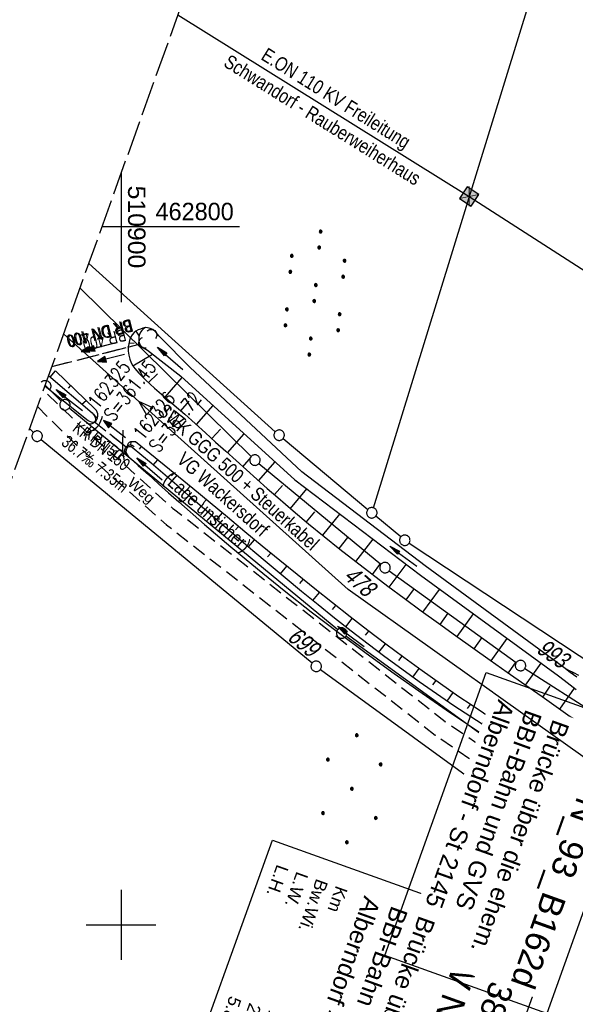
# Model space of a CAD drawing. Extents: x 510661 to 511244, y 462045 to 463013.
# Tile 18 of 29: x 510885 to 510965, y 462689 to 462830. Entities that reach past the tile are written whole.
import ezdxf

# ---------------------------------------------------------------- set-up
doc = ezdxf.new("R2010")
doc.units = 0
doc.header["$LTSCALE"] = 10
doc.header["$MEASUREMENT"] = 0
for name, pattern in [('AUSGEZOGEN', [0]), ('LT00', [0]), ('LT11', [0.3, 0.2, -0.1]), ('LT12', [0.4, 0.3, -0.1]), ('LT14', [0.6, 0.5, -0.1]), ('STRICHLINIE2', [0.375, 0.25, -0.125])]:
    doc.linetypes.add(name, pattern=pattern)
doc.layers.get('0').update_dxf_attribs({"linetype": 'LT00'})
for name, color, linetype in [('--EK_BW_TEXT_A', 20, 'LT00'), ('--EK_Halt-Pfeil', 4, 'LT00'), ('--EK_Haltung', 7, 'STRICHLINIE2'), ('--EK_Haltung-Text', 140, 'LT00'), ('--EK_Schacht-Text', 5, 'LT00'), ('--EL_Halt-Pfeil', 4, 'LT00'), ('--EL_Haltung', 182, 'STRICHLINIE2'), ('--EL_Haltung-Text', 182, 'LT00'), ('ABWASSERLTG', 24, 'LT00'), ('ABWASSERLTG_FLIEßPF', 26, 'Continuous'), ('ABWASSERLTG_TEXT', 26, 'Continuous'), ('BW_TEXT_A', 20, 'AUSGEZOGEN'), ('DFK_FLUR_NR', 250, 'LT00'), ('DFK_GZPKT', 250, 'LT00'), ('DFK_KATASTER', 250, 'LT00'), ('DFK_NUTZUNG', 250, 'LT00'), ('DFK_TOPO-SYM', 252, 'LT00'), ('DFK_VERMPKT', 252, 'LT00'), ('DL', 182, 'LT12'), ('DL_PFEIL', 201, 'LT00'), ('DL_TEXT', 182, 'LT00'), ('FELDWEG_TEXT', 1, 'Continuous'), ('PFEIL', 140, 'AUSGEZOGEN'), ('STROM_FREILTG', 80, 'STROMFREILEITUNG'), ('STROM_TEXT', 80, 'Continuous'), ('V106_BOESCH', 250, 'LT00'), ('V106_BOSCHUNG', 250, 'LT00'), ('V106_EINFAHRT', 250, 'LT00'), ('V106_FELDWEG', 250, 'LT11'), ('V106_GRABEN', 250, 'LT00'), ('V106_RASTER', 250, 'LT00'), ('V106_UK_DURCH', 182, 'LT00')]:
    doc.layers.add(name, color=color, linetype=linetype)
doc.layers.add('-BLATT_106-RAND', color=7, linetype='LT14', plot=False)
doc.styles.add('Beschrift', font='ARIAL.TTF')
doc.styles.add('Haltungsbeschriftung', font='ARIAL.TTF', dxfattribs={"width": 0.75})
doc.styles.add('schachtbeschriftung', font='romans.shx', dxfattribs={"width": 0.75, "height": 2})
doc.styles.get("Standard").update_dxf_attribs({"font": 'ARIAL.TTF'})
doc.styles.add('Strom', font='txt-alt.shx')
doc.styles.add('Versorgungsltg', font='ARIAL.TTF', dxfattribs={"width": 0.8, "height": 2})
doc.linetypes.add('STROMFREILEITUNG', pattern='A,12.7,-5.5,["xx",Strom,S=2.5,R=0,X=-2.6,Y=-0.85],-4.35', length=22.55)

# ---------------------------------------------------------------- blocks, each defined once
blk = doc.blocks.new('SYMB7010')
at = {"color": 0, "linetype": 'ByBlock'}
for points in [[(-0.031408, 0.499213), (-0.093728, 0.49134), (-0.15457, 0.475719), (-0.212975, 0.452595), (-0.268021, 0.422333), (-0.31884, 0.385411), (-0.36463, 0.342411), (-0.40467, 0.29401), (-0.438329, 0.240973), (-0.465074, 0.184136), (-0.484486, 0.124395), (-0.496256, 0.062692), (-0.5002, 0)], [(-0.5002, 0), (-0.496256, -0.062692), (-0.484486, -0.124395), (-0.465075, -0.184136), (-0.438329, -0.240973), (-0.404671, -0.29401), (-0.36463, -0.342411), (-0.31884, -0.385411), (-0.268021, -0.422333), (-0.212975, -0.452595), (-0.154571, -0.475719), (-0.093728, -0.49134), (-0.031408, -0.499213), (0.031408, -0.499213)], [(0.5002, 0), (0.496256, 0.062692), (0.484485, 0.124395), (0.465074, 0.184136), (0.438329, 0.240973), (0.40467, 0.29401), (0.36463, 0.342411), (0.31884, 0.385411), (0.268021, 0.422333), (0.212975, 0.452595), (0.15457, 0.475719), (0.093728, 0.49134), (0.031408, 0.499213), (-0.031408, 0.499213)], [(0.031408, -0.499213), (0.093728, -0.491341), (0.15457, -0.475719), (0.212975, -0.452595), (0.268021, -0.422333), (0.31884, -0.385411), (0.36463, -0.342411), (0.404671, -0.294011), (0.438329, -0.240974), (0.465075, -0.184136), (0.484486, -0.124395), (0.496256, -0.062692), (0.500201, 0)]]:
    blk.add_lwpolyline(points, dxfattribs=at)
blk = doc.blocks.new('SYMB7001')
at = {"color": 0, "linetype": 'ByBlock'}
for p, q in [((-0.869, -0.506), (0, 1.001)), ((-0.5005, 0), (-0.496554, -0.062729)), ((0, 1.001), (0.869, -0.506)), ((0.869, -0.506), (-0.869, -0.506))]:
    blk.add_line(p, q, dxfattribs=at)
for points in [[(0.5005, 0), (0.496553, 0.062729), (0.484776, 0.124469), (0.465353, 0.184246), (0.438592, 0.241118), (0.404913, 0.294187), (0.364849, 0.342616), (0.319031, 0.385642), (0.268181, 0.422586), (0.213103, 0.452866), (0.154663, 0.476004), (0.093784, 0.491635), (0.031427, 0.499512), (-0.031427, 0.499512), (-0.093784, 0.491635), (-0.154663, 0.476004), (-0.213103, 0.452866), (-0.268181, 0.422586), (-0.319031, 0.385642), (-0.364849, 0.342616), (-0.404913, 0.294187), (-0.438592, 0.241118), (-0.465353, 0.184246), (-0.484776, 0.124469), (-0.496554, 0.062729), (-0.5005, 0)], [(0.031427, -0.499513), (0.093784, -0.491635), (0.154663, -0.476004), (0.213103, -0.452866), (0.268182, -0.422587), (0.319031, -0.385642), (0.364849, -0.342616), (0.404913, -0.294187), (0.438592, -0.241118), (0.465354, -0.184247), (0.484776, -0.124469), (0.496554, -0.062729), (0.500501, 0)], [(-0.496554, -0.062729), (-0.484776, -0.124469), (-0.465353, -0.184246), (-0.438592, -0.241118), (-0.404913, -0.294187), (-0.364849, -0.342616), (-0.319031, -0.385642), (-0.268182, -0.422586), (-0.213103, -0.452866), (-0.154663, -0.476004), (-0.093784, -0.491635), (-0.031427, -0.499513), (0.031427, -0.499513)]]:
    blk.add_lwpolyline(points, dxfattribs=at)
blk = doc.blocks.new('SYMB7301')
at = {"color": 0, "linetype": 'ByBlock'}
for p, q in [((-0.128693, 0), (0, 0.128693)), ((0, -0.128693), (-0.128693, 0)), ((0, 0.128693), (0.128693, 0)), ((0.128693, 0), (0, -0.128693)), ((0.000059, -0.009738), (0.000059, 0.009897)), ((-0.00901, -0.004339), (-0.002225, -0.009749))]:
    blk.add_line(p, q, dxfattribs=at)
for points in [[(-0.002225, 0.009749), (-0.00901, 0.004339), (-0.00901, -0.004339)], [(0.01, 0), (0.006235, 0.007818), (-0.002225, 0.009749)], [(-0.002225, -0.009749), (0.006235, -0.007818), (0.01, 0)]]:
    blk.add_lwpolyline(points, dxfattribs=at)
blk = doc.blocks.new('ABWASSER-FLIEßPF')
at = {"layer": 'ABWASSERLTG_FLIEßPF'}
for p, q in [((0, 0), (-2.11, 0.7)), ((-2.11, 0.7), (-2.11, -0.7)), ((-2.11, -0.7), (0, 0))]:
    blk.add_line(p, q, dxfattribs=at)
blk = doc.blocks.new('SYMB7110')
at = {"color": 0, "linetype": 'ByBlock'}
for p, q in [((-0.515, 0.392919), (-0.515, 0.367081)), ((-0.51, 0.362895), (-0.51, 0.397105)), ((-0.505, 0.399164), (-0.505, 0.360836)), ((-0.5, 0.360204), (-0.5, 0.399796)), ((-0.495, 0.399164), (-0.495, 0.360836)), ((-0.49, 0.362895), (-0.49, 0.397105)), ((-0.485, 0.392919), (-0.485, 0.367081)), ((-0.48, 0.379874), (-0.48, 0.380145)), ((-0.285, 0.392919), (-0.285, 0.367081)), ((-0.28, 0.362895), (-0.28, 0.397105)), ((-0.275, 0.399164), (-0.275, 0.360836)), ((-0.27, 0.360204), (-0.27, 0.399796)), ((-0.265, 0.399164), (-0.265, 0.360836)), ((-0.26, 0.362895), (-0.26, 0.397105)), ((-0.255, 0.392919), (-0.255, 0.367081)), ((-0.25, 0.379874), (-0.25, 0.380146)), ((0.255, 0.392919), (0.255, 0.367081)), ((0.26, 0.362895), (0.26, 0.397105)), ((0.265, 0.399164), (0.265, 0.360836)), ((0.27, 0.360204), (0.27, 0.399796)), ((0.275, 0.399164), (0.275, 0.360836)), ((0.28, 0.362895), (0.28, 0.397105)), ((0.285, 0.392919), (0.285, 0.367081)), ((0.29, 0.379874), (0.29, 0.380145)), ((0.485, 0.392919), (0.485, 0.367081)), ((0.49, 0.362895), (0.49, 0.397105)), ((0.495, 0.399164), (0.495, 0.360836)), ((0.5, 0.360204), (0.5, 0.399796)), ((0.505, 0.399164), (0.505, 0.360836)), ((0.51, 0.362895), (0.51, 0.397105)), ((0.515, 0.392919), (0.515, 0.367081)), ((0.52, 0.379874), (0.52, 0.380146)), ((-0.9, 0.012919), (-0.9, -0.012919)), ((-0.895, -0.017106), (-0.895, 0.017105)), ((-0.89, 0.019164), (-0.89, -0.019164)), ((-0.885, -0.019797), (-0.885, 0.019796)), ((-0.88, 0.019164), (-0.88, -0.019164)), ((-0.875, -0.017106), (-0.875, 0.017105)), ((-0.87, 0.012919), (-0.87, -0.012919)), ((-0.865, -0.000126), (-0.865, 0.000145)), ((-0.67, 0.012919), (-0.67, -0.012919)), ((-0.665, -0.017106), (-0.665, 0.017105)), ((-0.66, 0.019164), (-0.66, -0.019164)), ((-0.655, -0.019797), (-0.655, 0.019796)), ((-0.65, 0.019164), (-0.65, -0.019164)), ((-0.645, -0.017106), (-0.645, 0.017105)), ((-0.64, 0.012919), (-0.64, -0.012919)), ((-0.635, -0.000126), (-0.635, 0.000145)), ((-0.13, 0.012919), (-0.13, -0.012919)), ((-0.125, -0.017105), (-0.125, 0.017105)), ((-0.12, 0.019164), (-0.12, -0.019164)), ((-0.115, -0.019796), (-0.115, 0.019796)), ((-0.11, 0.019164), (-0.11, -0.019164)), ((-0.105, -0.017105), (-0.105, 0.017105)), ((-0.1, 0.012919), (-0.1, -0.012919)), ((-0.095, -0.000126), (-0.095, 0.000146)), ((0.1, 0.012919), (0.1, -0.012919)), ((0.105, -0.017105), (0.105, 0.017105)), ((0.11, 0.019164), (0.11, -0.019164)), ((0.115, -0.019796), (0.115, 0.019796)), ((0.12, 0.019164), (0.12, -0.019164)), ((0.125, -0.017105), (0.125, 0.017105)), ((0.13, 0.012919), (0.13, -0.012919)), ((0.135, -0.000126), (0.135, 0.000146)), ((0.64, 0.012919), (0.64, -0.012919)), ((0.645, -0.017105), (0.645, 0.017105)), ((0.65, 0.019164), (0.65, -0.019164)), ((0.655, -0.019796), (0.655, 0.019796)), ((0.66, 0.019164), (0.66, -0.019164)), ((0.665, -0.017105), (0.665, 0.017105)), ((0.67, 0.012919), (0.67, -0.012919)), ((0.675, -0.000126), (0.675, 0.000146)), ((0.87, 0.012919), (0.87, -0.012919)), ((0.875, -0.017105), (0.875, 0.017105)), ((0.88, 0.019164), (0.88, -0.019164)), ((0.885, -0.019796), (0.885, 0.019796)), ((0.89, 0.019164), (0.89, -0.019164)), ((0.895, -0.017105), (0.895, 0.017105)), ((0.9, 0.012919), (0.9, -0.012919)), ((0.905, -0.000126), (0.905, 0.000146)), ((-0.515, -0.367081), (-0.515, -0.392919)), ((-0.51, -0.397105), (-0.51, -0.362895)), ((-0.505, -0.360836), (-0.505, -0.399164)), ((-0.5, -0.399796), (-0.5, -0.360204)), ((-0.495, -0.360836), (-0.495, -0.399164)), ((-0.49, -0.397106), (-0.49, -0.362895)), ((-0.485, -0.367081), (-0.485, -0.392919)), ((-0.48, -0.380126), (-0.48, -0.379855)), ((-0.285, -0.367081), (-0.285, -0.392919)), ((-0.28, -0.397105), (-0.28, -0.362895)), ((-0.275, -0.360836), (-0.275, -0.399164)), ((-0.27, -0.399796), (-0.27, -0.360204)), ((-0.265, -0.360836), (-0.265, -0.399164)), ((-0.26, -0.397105), (-0.26, -0.362895)), ((-0.255, -0.367081), (-0.255, -0.392919)), ((-0.25, -0.380126), (-0.25, -0.379855)), ((0.255, -0.367081), (0.255, -0.392919)), ((0.26, -0.397105), (0.26, -0.362895)), ((0.265, -0.360836), (0.265, -0.399164)), ((0.27, -0.399796), (0.27, -0.360204)), ((0.275, -0.360836), (0.275, -0.399164)), ((0.28, -0.397105), (0.28, -0.362895)), ((0.285, -0.367081), (0.285, -0.392919)), ((0.29, -0.380126), (0.29, -0.379855)), ((0.485, -0.367081), (0.485, -0.392919)), ((0.49, -0.397105), (0.49, -0.362895)), ((0.495, -0.360836), (0.495, -0.399164)), ((0.5, -0.399796), (0.5, -0.360204)), ((0.505, -0.360836), (0.505, -0.399164)), ((0.51, -0.397105), (0.51, -0.362895)), ((0.515, -0.367081), (0.515, -0.392919)), ((0.52, -0.380126), (0.52, -0.379855))]:
    blk.add_line(p, q, dxfattribs=at)
for points in [[(-0.48, 0.38), (-0.481981, 0.388678), (-0.48753, 0.395637), (-0.49555, 0.399499), (-0.50445, 0.399499), (-0.51247, 0.395637), (-0.518019, 0.388678), (-0.52, 0.38), (-0.518019, 0.371322), (-0.51247, 0.364363), (-0.50445, 0.360501), (-0.49555, 0.360501), (-0.48753, 0.364363), (-0.481981, 0.371322), (-0.48, 0.38)], [(-0.25, 0.38), (-0.251981, 0.388678), (-0.25753, 0.395637), (-0.26555, 0.399499), (-0.27445, 0.399499), (-0.28247, 0.395637), (-0.288019, 0.388678), (-0.29, 0.38), (-0.288019, 0.371322), (-0.28247, 0.364363), (-0.27445, 0.360501), (-0.26555, 0.360501), (-0.25753, 0.364363), (-0.251981, 0.371322), (-0.25, 0.38)], [(0.29, 0.38), (0.288019, 0.388678), (0.28247, 0.395637), (0.27445, 0.399499), (0.26555, 0.399499), (0.25753, 0.395637), (0.251981, 0.388678), (0.25, 0.38), (0.251981, 0.371322), (0.25753, 0.364363), (0.26555, 0.360501), (0.27445, 0.360501), (0.28247, 0.364363), (0.288019, 0.371322), (0.29, 0.38)], [(0.52, 0.38), (0.518019, 0.388678), (0.51247, 0.395637), (0.50445, 0.399499), (0.495549, 0.399499), (0.48753, 0.395637), (0.481981, 0.388678), (0.48, 0.38), (0.481981, 0.371322), (0.48753, 0.364363), (0.495549, 0.360501), (0.50445, 0.360501), (0.51247, 0.364363), (0.518019, 0.371322), (0.52, 0.38)], [(-0.865, 0), (-0.866981, 0.008678), (-0.87253, 0.015637), (-0.88055, 0.019498), (-0.88945, 0.019498), (-0.89747, 0.015637), (-0.903019, 0.008678), (-0.905, 0)], [(-0.905, 0), (-0.903019, -0.008678), (-0.89747, -0.015637), (-0.88945, -0.019499), (-0.88055, -0.019499), (-0.87253, -0.015637), (-0.866981, -0.008678), (-0.865, 0)], [(-0.635, 0), (-0.636981, 0.008678), (-0.64253, 0.015637), (-0.65055, 0.019498), (-0.65945, 0.019498), (-0.66747, 0.015637), (-0.673019, 0.008678), (-0.675, 0)], [(-0.675, 0), (-0.673019, -0.008678), (-0.66747, -0.015637), (-0.65945, -0.019499), (-0.65055, -0.019499), (-0.64253, -0.015637), (-0.636981, -0.008678), (-0.635, 0)], [(-0.095, 0), (-0.096981, 0.008678), (-0.10253, 0.015637), (-0.11055, 0.019499), (-0.11945, 0.019499), (-0.12747, 0.015637), (-0.133019, 0.008678), (-0.135, 0)], [(-0.135, 0), (-0.133019, -0.008678), (-0.12747, -0.015637), (-0.11945, -0.019499), (-0.11055, -0.019499), (-0.10253, -0.015637), (-0.096981, -0.008678), (-0.095, 0)], [(0.135, 0), (0.133019, 0.008678), (0.12747, 0.015637), (0.11945, 0.019499), (0.11055, 0.019499), (0.10253, 0.015637), (0.096981, 0.008678), (0.095, 0)], [(0.095, 0), (0.096981, -0.008678), (0.10253, -0.015637), (0.11055, -0.019499), (0.11945, -0.019499), (0.12747, -0.015637), (0.133019, -0.008678), (0.135, 0)], [(0.675, 0), (0.673019, 0.008678), (0.66747, 0.015637), (0.65945, 0.019499), (0.65055, 0.019499), (0.64253, 0.015637), (0.636981, 0.008678), (0.635, 0)], [(0.635, 0), (0.636981, -0.008678), (0.64253, -0.015637), (0.65055, -0.019499), (0.65945, -0.019499), (0.66747, -0.015637), (0.673019, -0.008678), (0.675, 0)], [(0.905, 0), (0.903019, 0.008678), (0.89747, 0.015637), (0.88945, 0.019499), (0.88055, 0.019499), (0.87253, 0.015637), (0.866981, 0.008678), (0.865, 0)], [(0.865, 0), (0.866981, -0.008678), (0.87253, -0.015637), (0.88055, -0.019499), (0.88945, -0.019499), (0.89747, -0.015637), (0.903019, -0.008678), (0.905, 0)], [(-0.48, -0.38), (-0.481981, -0.371322), (-0.48753, -0.364363), (-0.49555, -0.360501), (-0.50445, -0.360501), (-0.51247, -0.364363), (-0.518019, -0.371322), (-0.52, -0.38), (-0.518019, -0.388678), (-0.51247, -0.395637), (-0.50445, -0.399499), (-0.49555, -0.399499), (-0.48753, -0.395637), (-0.481981, -0.388678), (-0.48, -0.38)], [(-0.25, -0.38), (-0.251981, -0.371322), (-0.25753, -0.364363), (-0.26555, -0.360501), (-0.27445, -0.360501), (-0.28247, -0.364363), (-0.288019, -0.371322), (-0.29, -0.38), (-0.288019, -0.388678), (-0.28247, -0.395637), (-0.27445, -0.399499), (-0.26555, -0.399499), (-0.25753, -0.395637), (-0.251981, -0.388678), (-0.25, -0.38)], [(0.29, -0.38), (0.288019, -0.371322), (0.28247, -0.364363), (0.27445, -0.360501), (0.26555, -0.360501), (0.25753, -0.364363), (0.251981, -0.371322), (0.25, -0.38), (0.251981, -0.388678), (0.25753, -0.395637), (0.26555, -0.399499), (0.27445, -0.399499), (0.28247, -0.395637), (0.288019, -0.388678), (0.29, -0.38)], [(0.52, -0.38), (0.518019, -0.371322), (0.51247, -0.364363), (0.50445, -0.360501), (0.495549, -0.360501), (0.48753, -0.364363), (0.481981, -0.371322), (0.48, -0.38), (0.481981, -0.388678), (0.48753, -0.395637), (0.495549, -0.399499), (0.50445, -0.399499), (0.51247, -0.395637), (0.518019, -0.388678), (0.52, -0.38)]]:
    blk.add_lwpolyline(points, dxfattribs=at)
blk = doc.blocks.new('Pfreil3')
at = {"layer": 'PFEIL'}
blk.add_hatch(color=256, dxfattribs=at).paths.add_polyline_path([(-1.55, 0.27), (-1.55, -0.27), (0, 0)])
for p, q in [((-1.55, 0), (-4.83, 0)), ((-1.55, -0.27), (-1.55, 0.27)), ((-1.55, 0.27), (0, 0)), ((0, 0), (-1.55, -0.27))]:
    blk.add_line(p, q, dxfattribs=at)
blk = doc.blocks.new('SYMB0011')
at = {"color": 0, "linetype": 'ByBlock'}
for p, q in [((0.5, 0), (-0.5, 0)), ((0, 0.5), (0, -0.5))]:
    blk.add_line(p, q, dxfattribs=at)
blk = doc.blocks.new('SYMB1107')
at = {"color": 0, "linetype": 'ByBlock'}
for points in [[(-0.2, 0), (-0.196157, 0.039018), (-0.184776, 0.076537), (-0.166294, 0.111114), (-0.141421, 0.141421), (-0.111114, 0.166294), (-0.076537, 0.184776), (-0.039018, 0.196157), (0, 0.2)], [(0, 0.2), (0.039018, 0.196157), (0.076537, 0.184776), (0.111114, 0.166294), (0.141421, 0.141421), (0.166294, 0.111114), (0.184776, 0.076537), (0.196157, 0.039018), (0.2, 0)]]:
    blk.add_lwpolyline(points, dxfattribs=at)
blk = doc.blocks.new('SYMB0070')
at = {"color": 0, "linetype": 'ByBlock'}
for p, q in [((-0.5, 0), (0.2, 0)), ((0.5, 0), (0.2, 0.1)), ((0.2, 0.1), (0.2, 0)), ((0.468, 0), (0.21, 0.086)), ((0.21, 0.086), (0.21, -0.086)), ((0.21, -0.086), (0.468, 0)), ((0.22, -0.072), (0.437, 0)), ((0.23, -0.058), (0.405, 0)), ((0.24, -0.045), (0.374, 0)), ((0.342, 0), (0.25, 0.031)), ((0.25, 0.031), (0.25, -0.031)), ((0.25, -0.031), (0.342, 0)), ((0.26, -0.017), (0.31, 0)), ((0.27, -0.003), (0.279, 0))]:
    blk.add_line(p, q, dxfattribs=at)
for points in [[(0.2, 0), (0.2, -0.1), (0.5, 0)], [(0.437, 0), (0.22, 0.072), (0.22, -0.072)], [(0.405, 0), (0.23, 0.058), (0.23, -0.058)], [(0.374, 0), (0.24, 0.045), (0.24, -0.045)], [(0.31, 0), (0.26, 0.017), (0.26, -0.017)], [(0.279, 0), (0.27, 0.003), (0.27, -0.003)]]:
    blk.add_lwpolyline(points, dxfattribs=at)
blk = doc.blocks.new('Ackerland7')
at = {"layer": 'DFK_NUTZUNG', "color": 0, "linetype": 'ByBlock'}
for p, q in [((-4, 3.93), (-4, 3.67)), ((-3.95, 3.63), (-3.95, 3.97)), ((-3.9, 3.99), (-3.9, 3.61)), ((-3.85, 3.6), (-3.85, 4)), ((-3.8, 3.99), (-3.8, 3.61)), ((-3.75, 3.63), (-3.75, 3.97)), ((-3.7, 3.93), (-3.7, 3.67)), ((-3.65, 3.8), (-3.65, 3.8)), ((3.7, 3.93), (3.7, 3.67)), ((3.75, 3.63), (3.75, 3.97)), ((3.8, 3.99), (3.8, 3.61)), ((3.85, 3.6), (3.85, 4)), ((3.9, 3.99), (3.9, 3.61)), ((3.95, 3.63), (3.95, 3.97)), ((4, 3.93), (4, 3.67)), ((4.05, 3.8), (4.05, 3.8)), ((-7.85, 0.13), (-7.85, -0.13)), ((-7.8, -0.17), (-7.8, 0.17)), ((-7.75, 0.19), (-7.75, -0.19)), ((-7.7, -0.2), (-7.7, 0.2)), ((-7.65, 0.19), (-7.65, -0.19)), ((-7.6, -0.17), (-7.6, 0.17)), ((-7.55, 0.13), (-7.55, -0.13)), ((-7.5, 0), (-7.5, 0)), ((-0.15, 0.13), (-0.15, -0.13)), ((-0.1, -0.17), (-0.1, 0.17)), ((-0.05, 0.19), (-0.05, -0.19)), ((0, -0.2), (0, 0.2)), ((0.05, 0.19), (0.05, -0.19)), ((0.1, -0.17), (0.1, 0.17)), ((0.15, 0.13), (0.15, -0.13)), ((0.2, 0), (0.2, 0)), ((7.55, 0.13), (7.55, -0.13)), ((7.6, -0.17), (7.6, 0.17)), ((7.65, 0.19), (7.65, -0.19)), ((7.7, -0.2), (7.7, 0.2)), ((7.75, 0.19), (7.75, -0.19)), ((7.8, -0.17), (7.8, 0.17)), ((7.85, 0.13), (7.85, -0.13)), ((7.9, 0), (7.9, 0)), ((-4, -3.67), (-4, -3.93)), ((-3.95, -3.97), (-3.95, -3.63)), ((-3.9, -3.61), (-3.9, -3.99)), ((-3.85, -4), (-3.85, -3.6)), ((-3.8, -3.61), (-3.8, -3.99)), ((-3.75, -3.97), (-3.75, -3.63)), ((-3.7, -3.67), (-3.7, -3.93)), ((-3.65, -3.8), (-3.65, -3.8)), ((3.7, -3.67), (3.7, -3.93)), ((3.75, -3.97), (3.75, -3.63)), ((3.8, -3.61), (3.8, -3.99)), ((3.85, -4), (3.85, -3.6)), ((3.9, -3.61), (3.9, -3.99)), ((3.95, -3.97), (3.95, -3.63)), ((4, -3.67), (4, -3.93)), ((4.05, -3.8), (4.05, -3.8))]:
    blk.add_line(p, q, dxfattribs=at)
for points in [[(-3.65, 3.8), (-3.67, 3.89), (-3.73, 3.96), (-3.81, 3.99), (-3.89, 3.99), (-3.97, 3.96), (-4.03, 3.89), (-4.05, 3.8), (-4.03, 3.71), (-3.97, 3.64), (-3.89, 3.6), (-3.81, 3.6), (-3.73, 3.64), (-3.67, 3.71), (-3.65, 3.8)], [(4.05, 3.8), (4.03, 3.89), (3.97, 3.96), (3.89, 3.99), (3.81, 3.99), (3.73, 3.96), (3.67, 3.89), (3.65, 3.8), (3.67, 3.71), (3.73, 3.64), (3.81, 3.61), (3.89, 3.61), (3.97, 3.64), (4.03, 3.71), (4.05, 3.8)], [(-7.5, 0), (-7.52, 0.09), (-7.58, 0.16), (-7.66, 0.19), (-7.74, 0.19), (-7.82, 0.16), (-7.88, 0.09), (-7.9, 0)], [(0.2, 0), (0.18, 0.09), (0.12, 0.16), (0.04, 0.19), (-0.04, 0.19), (-0.12, 0.16), (-0.18, 0.09), (-0.2, 0)], [(-0.2, 0), (-0.18, -0.09), (-0.12, -0.16), (-0.04, -0.19), (0.04, -0.19), (0.12, -0.16), (0.18, -0.09), (0.2, 0)], [(7.9, 0), (7.88, 0.09), (7.82, 0.16), (7.74, 0.19), (7.66, 0.19), (7.58, 0.16), (7.52, 0.09), (7.5, 0)], [(7.5, 0), (7.52, -0.09), (7.58, -0.16), (7.66, -0.19), (7.74, -0.19), (7.82, -0.16), (7.88, -0.09), (7.9, 0)], [(-7.9, 0), (-7.88, -0.09), (-7.82, -0.16), (-7.74, -0.19), (-7.66, -0.19), (-7.58, -0.16), (-7.52, -0.09), (-7.5, 0)], [(-3.65, -3.8), (-3.67, -3.71), (-3.73, -3.64), (-3.81, -3.61), (-3.89, -3.61), (-3.97, -3.64), (-4.03, -3.71), (-4.05, -3.8), (-4.03, -3.89), (-3.97, -3.96), (-3.89, -3.99), (-3.81, -3.99), (-3.73, -3.96), (-3.67, -3.89), (-3.65, -3.8)], [(4.05, -3.8), (4.03, -3.71), (3.97, -3.64), (3.89, -3.61), (3.81, -3.61), (3.73, -3.64), (3.67, -3.71), (3.65, -3.8), (3.67, -3.89), (3.73, -3.96), (3.81, -3.99), (3.89, -3.99), (3.97, -3.96), (4.03, -3.89), (4.05, -3.8)]]:
    blk.add_lwpolyline(points, dxfattribs=at)

msp = doc.modelspace()

# ---------------------------------------------------------------- hatches: boundary and pattern name
at = {"layer": 'STROM_TEXT'}
h = msp.add_hatch(color=256, dxfattribs=at)
h.paths.add_polyline_path([(510951.29, 462804.67), (510949.9, 462804.37), (510950.2, 462802.99)])
h.paths.add_polyline_path([(510949.6, 462805.75), (510949.9, 462804.37), (510951.29, 462804.67)])
h.paths.add_polyline_path([(510949.6, 462805.75), (510948.52, 462804.07), (510949.9, 462804.37)])
h.paths.add_polyline_path([(510949.9, 462804.37), (510948.52, 462804.07), (510950.2, 462802.99)])

# ---------------------------------------------------------------- linework, layer by layer
at = {"layer": '--EK_Haltung'}
for p, q in [((510890.06, 462779.98), (510902.58, 462783.21)), ((510900.73, 462768.42), (510896.15, 462772.06))]:
    msp.add_line(p, q, dxfattribs=at)
at = {"layer": '--EL_Haltung'}
for p, q in [((510890.06, 462779.98), (510902.58, 462783.21)), ((510900.73, 462768.42), (510896.15, 462772.06))]:
    msp.add_line(p, q, dxfattribs=at)
at = {"layer": '-BLATT_106-RAND'}
msp.add_lwpolyline([(510973.54, 463012.73), (510661.23, 462142.05), (510931.38, 462045.15), (511243.69, 462915.83), (510973.54, 463012.73)], dxfattribs=at)
at = {"layer": 'DFK_KATASTER'}
for p, q in [((510936.17, 462759.76), (510994.73, 462949.45)), ((510895.36, 462794.78), (510922.1, 462770.66)), ((510894.1, 462791.26), (510918.66, 462767.12)), ((510891.43, 462775.04), (510889.11, 462777.33)), ((510931.05, 462742.28), (510892.54, 462774.03)), ((510887.44, 462770.55), (510886.87, 462771.11)), ((510888.55, 462769.54), (510927.39, 462737.52)), ((510923.24, 462769.68), (510935.38, 462759.52)), ((510919.77, 462766.11), (510937.26, 462751.66)), ((510940.09, 462755.58), (510936.53, 462758.56)), ((510941.3, 462754.69), (510974.57, 462732.67)), ((510938.45, 462750.74), (510956.65, 462737.59)), ((510957.34, 462723.1), (510932.24, 462741.36)), ((510928.58, 462736.6), (510955.24, 462717.21)), ((510957.89, 462736.74), (510982.55, 462720.85)), ((510958.57, 462722.24), (510984.95, 462704.67)), ((510956.48, 462716.36), (510980.31, 462700.54))]:
    msp.add_line(p, q, dxfattribs=at)
at = {"layer": 'DL'}
for p, q in [((510890.06, 462779.98), (510902.58, 462783.21)), ((510900.73, 462768.42), (510896.15, 462772.06))]:
    msp.add_line(p, q, dxfattribs=at)
at = {"layer": 'STROM_FREILTG', "ltscale": 0.05, "flags": 128}
msp.add_lwpolyline([(510908.14, 462830.4), (510949.9, 462804.37), (511156.16, 462671.81)], dxfattribs=at)
at = {"layer": 'STROM_TEXT', "lineweight": 0}
for p, q in [((510948.52, 462804.07), (510951.29, 462804.67)), ((510949.9, 462805.79), (510949.9, 462802.96))]:
    msp.add_line(p, q, dxfattribs=at)
at = {"layer": 'STROM_TEXT', "linetype": 'Continuous', "flags": 128}
msp.add_lwpolyline([(510950.2, 462802.99), (510951.29, 462804.67), (510949.6, 462805.75), (510948.52, 462804.07)], close=True, dxfattribs=at)
at = {"layer": 'V106_BOESCH'}
for points in [[(510903.51, 462785.6), (510903.14, 462785.49), (510902.79, 462785.37), (510902.45, 462785.24), (510902.14, 462785.07), (510901.86, 462784.86), (510901.58, 462784.53), (510901.36, 462784.15), (510901.2, 462783.72), (510901.1, 462783.27), (510901.04, 462782.8), (510901.03, 462782.19), (510901.1, 462781.61), (510901.25, 462781.04), (510901.47, 462780.51), (510901.69, 462780.11), (510901.95, 462779.73), (510902.24, 462779.37), (510902.55, 462779.03), (510902.88, 462778.69), (510903.51, 462778.07), (510904.15, 462777.48), (510904.81, 462776.9), (510905.47, 462776.33), (510906.13, 462775.77), (510907.63, 462774.47), (510909.12, 462773.17), (510910.6, 462771.85), (510912.08, 462770.52), (510913.56, 462769.18), (510915.03, 462767.85), (510916.51, 462766.51), (510917.99, 462765.18), (510919.47, 462763.85), (510920.96, 462762.53), (510922.46, 462761.22), (510924.66, 462759.33), (510926.88, 462757.48), (510929.12, 462755.64), (510931.38, 462753.83), (510933.66, 462752.05), (510935.95, 462750.28), (510938.26, 462748.53), (510940.58, 462746.8), (510943.02, 462745), (510945.48, 462743.22), (510947.94, 462741.45), (510950.41, 462739.69), (510952.89, 462737.94), (510955.37, 462736.19), (510957.86, 462734.44), (510960.35, 462732.7), (510961.69, 462731.75), (510963.04, 462730.81), (510964.39, 462729.87), (510965.74, 462728.95)], [(510896.31, 462772.07), (510896.5, 462772.31), (510896.62, 462772.59), (510896.68, 462772.89), (510896.66, 462773.2), (510896.59, 462773.45), (510896.47, 462773.68), (510896.31, 462773.87), (510890.62, 462779.38)], [(510965.93, 462720.94), (510964.34, 462722.05), (510962.59, 462723.26), (510960.83, 462724.45), (510959.06, 462725.63), (510957.29, 462726.8), (510955.51, 462727.97), (510953.74, 462729.14), (510951.97, 462730.32), (510950.2, 462731.5), (510948.44, 462732.69), (510945.79, 462734.53), (510943.16, 462736.4), (510940.55, 462738.3), (510937.96, 462740.23), (510935.39, 462742.18), (510932.84, 462744.15), (510930.29, 462746.15), (510927.77, 462748.16), (510925.25, 462750.18), (510922.74, 462752.22), (510920.24, 462754.27), (510917.75, 462756.33), (510915.26, 462758.4), (510912.78, 462760.47), (510910.29, 462762.54), (510902.06, 462769.22), (510901.8, 462769.23), (510901.56, 462769.23), (510901.34, 462769.19), (510901.16, 462769.1), (510901.03, 462768.96), (510900.94, 462768.77), (510900.88, 462768.55), (510900.82, 462768.32)], [(510963.45, 462736.85), (510964.16, 462736.51), (510964.86, 462736.16), (510965.55, 462735.79)]]:
    msp.add_lwpolyline(points, dxfattribs=at)
at = {"layer": 'V106_BOSCHUNG'}
for p, q in [((510902.12, 462785.05), (510902.58, 462784.35)), ((510901.12, 462783.4), (510901.88, 462783.34)), ((510901.69, 462780.11), (510904.53, 462781.76)), ((510889.86, 462778.48), (510890.62, 462779.37)), ((510903.91, 462777.7), (510905.23, 462778.95)), ((510906.3, 462775.62), (510908.77, 462778.44)), ((510892.46, 462776.9), (510892.78, 462777.28)), ((510894.36, 462774.62), (510894.99, 462775.15)), ((510908.56, 462773.65), (510909.78, 462775.04)), ((510910.8, 462771.67), (510913.21, 462774.4)), ((510896.32, 462772.09), (510896.32, 462772.09)), ((510896.48, 462772.75), (510896.67, 462772.82)), ((510913.02, 462769.67), (510914.23, 462771.02)), ((510915.25, 462767.65), (510917.66, 462770.35)), ((510901.38, 462769.2), (510901.36, 462768.73)), ((510902.62, 462768.16), (510902.92, 462768.53)), ((510904.62, 462765.88), (510905.25, 462766.63)), ((510917.47, 462765.64), (510918.67, 462766.99)), ((510919.71, 462763.63), (510922.09, 462766.32)), ((510907.24, 462764.34), (510907.59, 462764.74)), ((510909.16, 462761.98), (510909.92, 462762.85)), ((510921.98, 462761.64), (510923.13, 462762.97)), ((510924.27, 462759.67), (510926.62, 462762.45)), ((510911.83, 462760.47), (510912.23, 462760.93)), ((510913.7, 462758.05), (510914.53, 462759.01)), ((510926.58, 462757.73), (510927.79, 462759.19)), ((510928.91, 462755.81), (510931.37, 462758.84)), ((510916.41, 462756.59), (510916.84, 462757.09)), ((510918.26, 462754.14), (510919.14, 462755.18)), ((510931.27, 462753.92), (510932.51, 462755.48)), ((510933.65, 462752.06), (510936.12, 462755.24)), ((510921.01, 462752.74), (510921.46, 462753.27)), ((510922.86, 462750.27), (510923.78, 462751.38)), ((510936.04, 462750.21), (510937.26, 462751.83)), ((510938.45, 462748.39), (510940.87, 462751.64)), ((510925.64, 462748.92), (510926.11, 462749.49)), ((510940.86, 462746.59), (510942.06, 462748.21)), ((510943.28, 462744.81), (510945.67, 462748.07)), ((510927.5, 462746.45), (510928.44, 462747.62)), ((510930.31, 462745.16), (510930.79, 462745.76)), ((510932.2, 462742.71), (510933.14, 462743.91)), ((510945.72, 462743.04), (510946.9, 462744.68)), ((510948.16, 462741.29), (510950.5, 462744.55)), ((510935.05, 462741.48), (510935.52, 462742.08)), ((510950.62, 462739.55), (510951.77, 462741.17)), ((510953.06, 462737.81), (510955.35, 462741.02)), ((510936.97, 462739.05), (510937.9, 462740.28)), ((510939.84, 462737.87), (510940.3, 462738.49)), ((510955.52, 462736.09), (510956.64, 462737.67)), ((510957.97, 462734.36), (510960.2, 462737.49)), ((510941.82, 462735.49), (510942.71, 462736.73)), ((510964.8, 462736.19), (510964.68, 462735.95)), ((510944.71, 462734.37), (510945.15, 462734.99)), ((510960.44, 462732.63), (510961.53, 462734.18)), ((510946.76, 462732.05), (510947.6, 462733.27)), ((510962.9, 462730.91), (510964.99, 462733.91)), ((510949.67, 462730.98), (510950.07, 462731.59)), ((510951.78, 462728.74), (510952.56, 462729.92)), ((510954.68, 462727.69), (510955.06, 462728.27)), ((510956.84, 462725.5), (510957.56, 462726.62)), ((510959.71, 462724.42), (510960.06, 462724.96)), ((510961.88, 462722.25), (510962.55, 462723.28)), ((510964.7, 462721.08), (510965.03, 462721.57))]:
    msp.add_line(p, q, dxfattribs=at)
at = {"layer": 'V106_EINFAHRT'}
for points in [[(510895.24, 462770.48), (510895.6, 462770.67), (510895.94, 462770.86), (510896.26, 462771.08), (510896.55, 462771.32), (510896.79, 462771.59), (510896.97, 462771.89), (510897.11, 462772.21), (510897.23, 462772.55), (510897.34, 462772.9)], [(510900.63, 462765.82), (510900.51, 462766.43), (510900.4, 462767.06), (510900.31, 462767.68), (510900.25, 462768.3), (510900.23, 462768.95), (510900.24, 462769.6), (510900.28, 462770.25), (510900.32, 462770.9)]]:
    msp.add_lwpolyline(points, dxfattribs=at)
at = {"layer": 'V106_FELDWEG', "flags": 128}
for points in [[(510993.42, 462696.73), (510992.68, 462697.09), (510991.94, 462697.46), (510991.2, 462697.83), (510990.47, 462698.22), (510989.76, 462698.63), (510989.06, 462699.07), (510988.37, 462699.54), (510987.69, 462700.03), (510987.02, 462700.55), (510986.36, 462701.07), (510985.7, 462701.59), (510984.38, 462702.63), (510983.05, 462703.66), (510981.7, 462704.66), (510980.34, 462705.63), (510961.08, 462719.12), (510946.46, 462729.09), (510907.53, 462759.57), (510900.63, 462765.82), (510895.24, 462770.48), (510888.85, 462776.61)], [(510888, 462774.26), (510893.52, 462768.82), (510906.51, 462757.33), (510945.08, 462727.16), (510959.69, 462717.14), (510978.78, 462703.65), (510983.73, 462699.26), (510984, 462698.95), (510984.2, 462698.59), (510984.33, 462698.19), (510984.4, 462697.77), (510984.41, 462697.35), (510984.38, 462696.98), (510984.31, 462696.62), (510984.23, 462696.27), (510984.13, 462695.92)]]:
    msp.add_lwpolyline(points, dxfattribs=at)
at = {"layer": 'V106_GRABEN'}
for points in [[(510903.51, 462785.6), (510903.22, 462785.41), (510902.98, 462785.18), (510902.78, 462784.9), (510902.64, 462784.58), (510902.56, 462784.25), (510902.55, 462783.92), (510902.56, 462783.6), (510902.62, 462783.31), (510902.74, 462783.06), (510902.9, 462782.89), (510903.11, 462782.75), (510903.33, 462782.61), (510903.56, 462782.48), (510903.78, 462782.34), (510908.56, 462778.63), (510924.9, 462763.76), (510942.9, 462750.09), (510962.7, 462735.66), (510963.54, 462735.04), (510964.38, 462734.39), (510965.22, 462733.73)], [(510965.31, 462735.47), (510964.39, 462736.16), (510963.45, 462736.85), (510943.59, 462751.44), (510925.89, 462764.91), (510909.86, 462779.91), (510905.65, 462784.14), (510905.43, 462784.38), (510905.22, 462784.64), (510905.01, 462784.89), (510904.79, 462785.11), (510904.54, 462785.3), (510904.3, 462785.41), (510904.05, 462785.49), (510903.78, 462785.55), (510903.51, 462785.6)], [(510889.6, 462778.7), (510895.85, 462773.34), (510896.02, 462773.16), (510896.17, 462772.93), (510896.29, 462772.68), (510896.36, 462772.44), (510896.37, 462772.23), (510896.31, 462772.07), (510896.17, 462772), (510895.97, 462772), (510895.75, 462772.04), (510895.51, 462772.12), (510895.29, 462772.23), (510895.1, 462772.35), (510889.06, 462777.19)], [(510900.82, 462768.32), (510900.72, 462768.08), (510900.7, 462767.83), (510900.75, 462767.57), (510900.86, 462767.34), (510901.03, 462767.15)], [(510965.51, 462719.82), (510963.91, 462720.91), (510962.3, 462721.98), (510960.68, 462723.03), (510959.06, 462724.08), (510957.44, 462725.12), (510955.81, 462726.16), (510954.19, 462727.2), (510952.56, 462728.24), (510950.94, 462729.28), (510949.33, 462730.34), (510947.72, 462731.4), (510945.21, 462733.11), (510942.73, 462734.84), (510940.27, 462736.61), (510937.82, 462738.41), (510935.4, 462740.23), (510933, 462742.09), (510930.61, 462743.96), (510928.24, 462745.86), (510925.88, 462747.77), (510923.54, 462749.7), (510921.21, 462751.65), (510918.89, 462753.61), (510916.57, 462755.58), (510914.27, 462757.55), (510911.97, 462759.54), (510909.68, 462761.53), (510908.34, 462762.69), (510907, 462763.84), (510905.66, 462765), (510904.31, 462766.14), (510902.96, 462767.27), (510901.58, 462768.39), (510901.44, 462768.47), (510901.27, 462768.51), (510901.1, 462768.49), (510900.95, 462768.43), (510900.82, 462768.32)], [(510901.03, 462767.15), (510902.47, 462765.83), (510903.92, 462764.52), (510905.36, 462763.21), (510906.81, 462761.9), (510908.27, 462760.6), (510911.98, 462757.35), (510915.74, 462754.15), (510919.54, 462751.01), (510923.38, 462747.91), (510927.26, 462744.87), (510931.18, 462741.87), (510935.14, 462738.92), (510939.14, 462736.03), (510943.16, 462733.18), (510947.22, 462730.37), (510949.22, 462729.02), (510951.22, 462727.68), (510953.22, 462726.34), (510955.23, 462725.01), (510957.24, 462723.68), (510959.24, 462722.35), (510961.25, 462721.01), (510963.25, 462719.68), (510965.74, 462718)]]:
    msp.add_lwpolyline(points, dxfattribs=at)
at = {"layer": 'V106_RASTER'}
for p, q in [((510900, 462807.7), (510900, 462789.2)), ((510916.99, 462800), (510897.24, 462800)), ((510900, 462705), (510900, 462695)), ((510895, 462700), (510905, 462700))]:
    msp.add_line(p, q, dxfattribs=at)

# ---------------------------------------------------------------- block references
at = {"layer": '--EK_Halt-Pfeil', "zscale": 4}
for p, xscale, yscale, rotation in [((510896.21, 462782.63), 3.999999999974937, 3.999999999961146, 194.4444473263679), ((510899.06, 462771.02), 4.000000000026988, 4, 141.5466200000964)]:
    msp.add_blockref('SYMB0070', p, dxfattribs=dict(at, xscale=xscale, yscale=yscale, rotation=rotation))
at = {"layer": '--EL_Halt-Pfeil', "zscale": 4}
for p, xscale, yscale, rotation in [((510896.95, 462782.78), 3.999999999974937, 3.999999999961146, 194.4444473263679), ((510899.06, 462771.02), 4.000000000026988, 4, 141.5466200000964)]:
    msp.add_blockref('SYMB0070', p, dxfattribs=dict(at, xscale=xscale, yscale=yscale, rotation=rotation))
at = {"layer": 'ABWASSERLTG_FLIEßPF'}
for p, rotation in [((510902.53, 462774.99), 138.0995886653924), ((510962.78, 462726.56), 144.5925957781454)]:
    msp.add_blockref('ABWASSER-FLIEßPF', p, dxfattribs=dict(at, rotation=rotation))
at = {"layer": 'DFK_GZPKT', "xscale": 1.500000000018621, "yscale": 1.5, "zscale": 1.5, "rotation": 264.7377099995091}
for p in [(510891.96, 462774.51), (510887.97, 462770.02), (510922.66, 462770.16), (510919.19, 462766.59), (510935.95, 462759.04), (510940.67, 462755.1), (510937.84, 462751.18), (510931.63, 462741.8), (510927.97, 462737.04), (510957.26, 462737.15), (510957.95, 462722.66), (510955.85, 462716.77)]:
    msp.add_blockref('SYMB7010', p, dxfattribs=at)
at = {"layer": 'DFK_NUTZUNG', "xscale": 10.00000000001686, "yscale": 10, "zscale": 10, "rotation": 264.7377100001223}
msp.add_blockref('SYMB7110', (510927.8, 462790.53), dxfattribs=at)
at = {"layer": 'DFK_NUTZUNG', "rotation": 264.7376999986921}
msp.add_blockref('Ackerland7', (510933.08, 462719.49), dxfattribs=at)
at = {"layer": 'DFK_TOPO-SYM', "xscale": 0.09999999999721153, "yscale": 0.09999999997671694, "zscale": 0.1, "rotation": 0.001159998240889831}
msp.add_blockref('SYMB7301', (510951.58, 462702.84), dxfattribs=at)
at = {"layer": 'DFK_VERMPKT', "xscale": 1.200000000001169, "yscale": 1.200000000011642, "zscale": 1.2, "rotation": 264.7377100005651}
msp.add_blockref('SYMB7001', (510951.62, 462702.86), dxfattribs=at)
at = {"layer": 'DL', "xscale": 3.999999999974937, "yscale": 3.999999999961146, "zscale": 4, "rotation": 194.4444473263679}
msp.add_blockref('SYMB0070', (510898.57, 462781.23), dxfattribs=at)
at = {"layer": 'DL_PFEIL', "xscale": 4.000000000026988, "yscale": 4, "zscale": 4, "rotation": 141.5466200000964}
msp.add_blockref('SYMB0070', (510899.06, 462771.02), dxfattribs=at)
at = {"layer": 'PFEIL'}
for p, rotation in [((510905.22, 462782.76), 139.0725349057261), ((510890.7, 462776.69), 141.6260646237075), ((510902.24, 462766.92), 138.9099072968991), ((510938.53, 462754.25), 143.3940914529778), ((510931.01, 462742.8), 142.5433089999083), ((510957.83, 462724.07), 146.4143359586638)]:
    msp.add_blockref('Pfreil3', p, dxfattribs=dict(at, rotation=rotation))
at = {"layer": 'V106_FELDWEG', "xscale": 0.1000000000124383, "yscale": 0.09999999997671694, "zscale": 0.1, "rotation": 250.2675100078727}
for p in [(510895.24, 462770.48), (510893.52, 462768.82), (510900.63, 462765.82), (510907.53, 462759.57), (510906.51, 462757.33), (510946.46, 462729.09), (510945.08, 462727.16), (510961.08, 462719.12), (510959.69, 462717.14)]:
    msp.add_blockref('SYMB0011', p, dxfattribs=at)
at = {"layer": 'V106_UK_DURCH', "color": 185, "zscale": 4}
for p, xscale, yscale, rotation in [((510904.33, 462784.53), 4.000000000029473, 4.000000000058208, 319.5004463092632), ((510889.13, 462777.22), 4.000000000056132, 4, 317.7024307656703)]:
    msp.add_blockref('SYMB1107', p, dxfattribs=dict(at, xscale=xscale, yscale=yscale, rotation=rotation))
at = {"layer": 'V106_UK_DURCH', "zscale": 4}
for p, xscale, yscale, rotation in [((510903.35, 462783.41), 4.000000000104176, 4.000000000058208, 109.0416464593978), ((510895.56, 462772.53), 4.000000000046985, 4, 232.0401189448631), ((510901.32, 462767.96), 4.000000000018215, 4, 47.97739148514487)]:
    msp.add_blockref('SYMB1107', p, dxfattribs=dict(at, xscale=xscale, yscale=yscale, rotation=rotation))

# ---------------------------------------------------------------- texts
at = {"layer": '--EK_Haltung-Text', "style": 'Haltungsbeschriftung', "width": 0.75}
for s, rotation, p in [('BR DN 400', 194.4444, (510901.43, 462786.79)), ('KR DN 150', -38.4534, (510892.91, 462770.87)), ('36.7‰ 7.35m', -38.4534, (510891.31, 462768.86))]:
    msp.add_text(s, height=1.8, rotation=rotation, dxfattribs=at).set_placement(p)
at = {"layer": '--EK_Schacht-Text', "style": 'schachtbeschriftung', "width": 0.75}
for s, p in [('162325', (510896.66, 462773.79)), ('S=361.45', (510898.92, 462772)), ('162326', (510903.14, 462769.31)), ('S=361.72', (510905.39, 462767.52))]:
    msp.add_text(s, height=2, rotation=51.5466, dxfattribs=at).set_placement(p)
at = {"layer": '--EL_Haltung-Text', "style": 'Haltungsbeschriftung', "width": 0.75}
for s, rotation, p in [('BR DN 400', 194.4444, (510901.25, 462786.83)), ('KR DN 150', -38.4534, (510892.91, 462770.87))]:
    msp.add_text(s, height=1.8, rotation=rotation, dxfattribs=at).set_placement(p)
at = {"layer": 'ABWASSERLTG_TEXT', "insert": (510914.42, 462761.47), "char_height": 2, "attachment_point": 5, "rotation": 318.0996, "style": 'Versorgungsltg'}
msp.add_mtext('SWK GGG 500 + Steuerkabel\\PVG Wackersdorf\\P(Lage unsicher)', dxfattribs=at)
at = {"layer": 'DFK_FLUR_NR', "oblique": 13.754, "width": 0.75}
for s, rotation, p in [('478', -41.6517, (510931.75, 462749.76)), ('699', -38.9853, (510923.68, 462740.95)), ('993', -34.6936, (510959.4, 462739.11))]:
    msp.add_text(s, height=2.5, rotation=rotation, dxfattribs=at).set_placement(p)
at = {"layer": 'DL', "style": 'Haltungsbeschriftung', "width": 0.75}
msp.add_text('BR 400', height=1.8, rotation=194.4444, dxfattribs=at).set_placement((510900.43, 462785.46))
at = {"layer": 'DL_TEXT', "style": 'Haltungsbeschriftung', "width": 0.75}
msp.add_text('KR 150', height=1.8, rotation=-38.4534, dxfattribs=at).set_placement((510894.47, 462770.21))
at = {"layer": 'FELDWEG_TEXT', "insert": (510900.5, 462762.78), "char_height": 1.5, "attachment_point": 7, "rotation": 318.5229, "style": 'Beschrift'}
msp.add_mtext('Weg', dxfattribs=at)
at = {"layer": 'STROM_TEXT', "insert": (510929.84, 462816.88), "char_height": 2, "attachment_point": 5, "rotation": 327.9695, "line_spacing_factor": 1.1, "style": 'Versorgungsltg'}
msp.add_mtext('E.ON 110 KV Freileitung\\PSchwandorf - Rauberweiherhaus', dxfattribs=at)
at = {"layer": 'V106_RASTER'}
for s, rotation, width, p in [(' 510900', -89.9992, 1.017, (510901, 462806.91)), (' 462800', 0.0008, 0.962, (510904.01, 462800.96))]:
    msp.add_text(s, height=2.5, rotation=rotation, dxfattribs=dict(at, width=width)).set_placement(p)

# ---------------------------------------------------------------- next in the draw order: texts
at = {"layer": 'BW_TEXT_A', "insert": (510958.11, 462695.93), "char_height": 2, "width": 37.5546, "attachment_point": 1, "rotation": 250.2675, "style": 'Beschrift', "bg_fill": 3, "box_fill_scale": 1.5, "bg_fill_color": 256, "bg_fill_transparency": 0}
msp.add_mtext('\\pt20;{\\Funir_o|c0;\\H1.75x;6638766\\fArial|b0|i0|c238|p34;\\H0.5714x;\\P\\ptz;\\H1.75x;BW N_93_B1\\fArial|b0|i0|c0|p34;62d\\fArial|b0|i0|c238|p34;\\W0.8;\\P\\H0.3714x;\\W1;\\P\\fArial|b0|i0|c0|p34;\\H1.924x;Brücke über die ehem. BBI-Bahn und GVS Alberndorf - St 2145\\fArial|b0|i0|c238|p34;\\W0.9;\\P\\H0.1999x;\\W1;\\P\\pt8,20;\\H3.602x;K\\fArial|b0|i0|c0|p34;m^I^I\\fArial|b0|i0|c238|p34;1\\fArial|b0|i0|c0|p34;62.874\\fArial|b0|i0|c238|p34;\\PBw.Wi\\fArial|b0|i0|c0|p34;.^I^I110.63\\fArial|b0|i0|c238|p34; gon\\PL.W.^I\\fArial|b0|i0|c0|p34;^I20.99\\fArial|b0|i0|c238|p34; m\\P\\fArial|b0|i0|c0|p34;L.H.^I^I5.86\\fArial|b0|i0|c238|p34; m}', dxfattribs=at)

# ---------------------------------------------------------------- next in the draw order: linework, layer by layer
at = {"layer": 'BW_TEXT_A'}
msp.add_lwpolyline([(510961.83, 462697.73), (510947.29, 462657.2), (510907.15, 462671.6), (510921.69, 462712.13)], close=True, dxfattribs=at)

# ---------------------------------------------------------------- next in the draw order: texts
at = {"layer": '--EK_BW_TEXT_A', "insert": (510971.84, 462726.03), "char_height": 2, "width": 37.5546, "attachment_point": 1, "rotation": 250.2675, "style": 'Beschrift', "bg_fill": 3, "box_fill_scale": 1.5, "bg_fill_color": 256, "bg_fill_transparency": 0}
msp.add_mtext('{\\fArial|b0|i0|c238|p34;\\H1.7499x;BW N_93_B1\\fArial|b0|i0|c0|p34;62d\\fArial|b0|i0|c238|p34;\\W0.8;\\P\\H0.3714x;\\W1;\\P\\fArial|b0|i0|c0|p34;\\H1.924x;Brücke über die ehem. BBI-Bahn und GVS Alberndorf - St 2145}', dxfattribs=at)

# ---------------------------------------------------------------- next in the draw order: linework, layer by layer
at = {"layer": '--EK_BW_TEXT_A'}
msp.add_lwpolyline([(510975.56, 462727.83), (510961.02, 462687.3), (510937.8, 462695.62), (510952.35, 462736.16)], close=True, dxfattribs=at)
at = {"layer": 'ABWASSERLTG', "flags": 128}
msp.add_lwpolyline([(511148.95, 462651.7), (511112.03, 462663.54), (511057.39, 462680.19), (511042.5, 462681.82), (511033.45, 462686.07), (511005.68, 462699.12), (510993.01, 462705.07), (510932.55, 462748.05), (510891.74, 462784.67)], dxfattribs=at)

doc.saveas('drawing.dxf')
